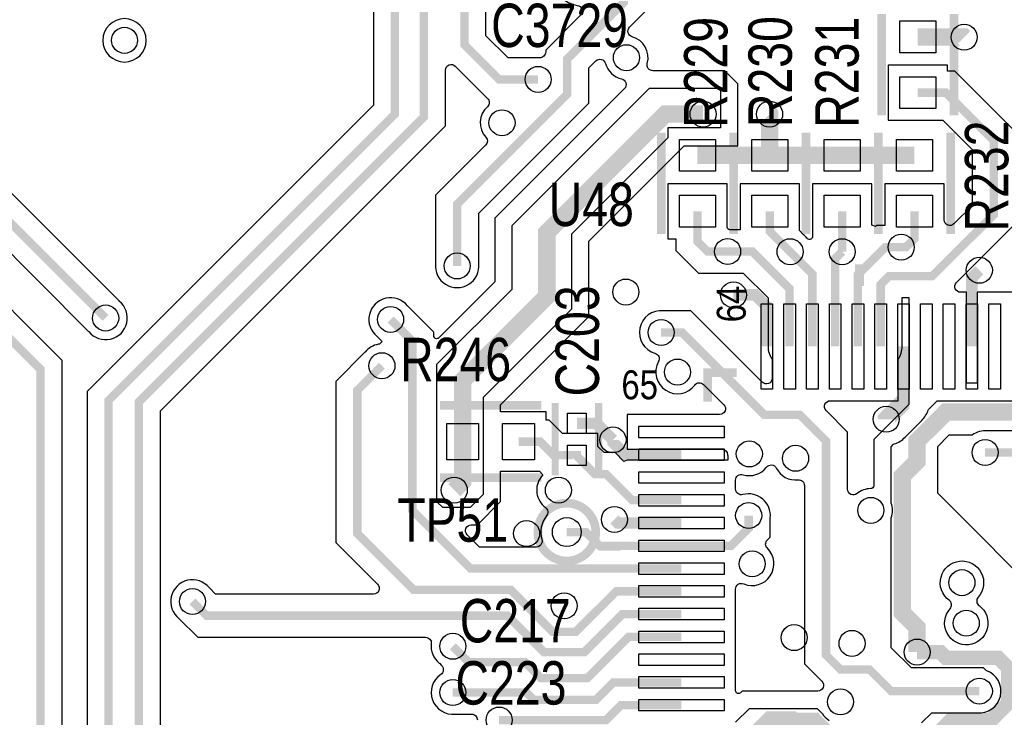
# Model space of a CAD drawing. Extents: x -394 to 5394, y -1015 to 7151.
# Tile 29 of 80: x 316 to 996, y 3496 to 3978. Entities that reach past the tile are written whole.
import ezdxf

# ---------------------------------------------------------------- set-up
doc = ezdxf.new("R2010")
doc.units = 0
for name, color, linetype in [('ET_TOP', 132, 'CONTINUOUS'), ('PG_SILKSCREEN_TOP', 7, 'CONTINUOUS'), ('PIN_TOP', 132, 'CONTINUOUS'), ('RD_SILKSCREEN_TOP', 254, 'CONTINUOUS'), ('VC_TOP', 132, 'CONTINUOUS')]:
    doc.layers.add(name, color=color, linetype=linetype)

msp = doc.modelspace()

# ---------------------------------------------------------------- linework, layer by layer
at = {"layer": 'ET_TOP'}
for points, const_width in [([(650, 3090), (650, 3144), (523, 3271), (481, 3271), (398, 3354), (398, 3714), (595, 3911), (595, 4269), (694.6, 4368.6), (694.6, 4620.4), (676, 4639), (676, 4699.5162), (730.4838, 4754), (825.0324, 4754), (966, 4894.9676), (966, 5329), (702.79, 5592.21), (512.59, 5592.21)], 5.8), ([(512.59, 5560.72), (658.28, 5560.72), (718, 5501), (752, 5501), (946, 5307), (946, 4894.4838), (819.5162, 4768), (724.9676, 4768), (658, 4701.0324), (658, 4637), (680, 4615), (680, 4374), (575, 4269), (575, 3913), (377, 3715), (377, 3344), (480, 3241), (519, 3241), (533.5, 3226.5)], 5.8), ([(374.9974, 3772.0026), (238.1, 3908.9), (238.1, 4356.4145), (279.6855, 4398), (526, 4398), (543, 4381), (622.5161, 4381), (651.8, 4410.2839), (651.8, 4603.2), (627, 4628), (627, 4868.29), (564.49, 4930.8), (512.59, 4930.8)], 5.8), ([(512.59, 4647.33), (460.69, 4647.33), (448.8, 4635.44), (448.8, 4512.9893), (384.8107, 4449), (222.1693, 4449), (189.3, 4416.1307), (189.3, 3877.2163), (330, 3736.5163), (330, 3195), (359.9, 3165.1), (359.9, 3067.9), (336, 3044), (336, 2951.6855), (404.6855, 2883), (453, 2883), (542, 2794), (825, 2794), (975.7, 2944.7), (1321.3, 2944.7), (1382.38, 2883.62), (1501.38, 2883.62), (1524, 2861)], 5.8), ([(674, 3937), (647, 3937), (623, 3961), (623, 4162), (663.66, 4202.66), (773.96, 4202.66)], 5.8), ([(618, 3808), (618, 3850.6847), (694.1, 3926.7847), (694.1, 3951.1), (749, 4006), (749, 4025)], 5.8), ([(936.46, 3966.39), (968.28, 3966.39), (968.51, 3966.16)], 12), ([(910.81, 3752.3), (910.81, 3795.2), (916.61, 3801), (946.51, 3801), (989, 3843.49), (989, 3894.67), (955.86, 3927.81), (936.46, 3927.81)], 5.8), ([(788, 3913), (761.9, 3913), (680, 3831.1), (680, 3787), (621.87, 3728.87), (621.87, 3686.51)], 12), ([(834.16, 3884.44), (834.16, 3912.84), (834, 3913)], 12), ([(784.16, 3884.44), (834.16, 3884.44)], 12), ([(834.16, 3884.44), (884.16, 3884.44)], 12), ([(884.16, 3884.44), (934.16, 3884.44)], 12), ([(805, 3818), (791.1, 3818), (784.16, 3824.94), (784.16, 3845.86)], 5.8), ([(834.16, 3845.86), (834.16, 3831.86), (848.16, 3817.86)], 5.8), ([(884.16, 3845.86), (884.16, 3817.86)], 5.8), ([(925, 3821), (928.36, 3821), (934.16, 3826.8), (934.16, 3845.86)], 5.8), ([(847.81, 3752.3), (847.81, 3792.19), (822, 3818), (805, 3818)], 5.8), ([(863.56, 3752.3), (863.56, 3802.46), (848.16, 3817.86)], 5.8), ([(879.31, 3752.3), (879.31, 3813.01), (884.16, 3817.86)], 5.8), ([(925, 3821), (914, 3821), (895.06, 3802.06), (895.06, 3752.3)], 5.8), ([(973.8, 3752.3), (973.8, 3799.8), (979, 3805)], 8), ([(809, 3788), (824.07, 3788), (832.07, 3780), (832.07, 3752.3)], 8), ([(773.01, 3598.76), (627.24, 3598.76), (587, 3639), (587, 3756), (572, 3771)], 5.8), ([(979, 3514), (918, 3514), (903, 3529), (883, 3529), (873, 3539), (873, 3687.0001), (855.0001, 3705), (830.455, 3705), (773.455, 3762), (759, 3762)], 5.8), ([(1210.02, 3752.3), (1210.02, 3714.02), (1166, 3670), (1016.1524, 3670), (1007.1524, 3679), (983, 3679)], 5.8), ([(566, 3739), (549, 3722), (549, 3623.0001), (588.0001, 3584), (655, 3584), (684, 3555), (700, 3555), (728.01, 3583.01), (773.01, 3583.01)], 5.8), ([(1014.24, 3700.98), (1008.22, 3707), (956, 3707), (936, 3687), (936, 3673), (925.74, 3662.74), (925.74, 3568.26), (936, 3558), (936, 3541)], 12), ([(725.74, 3687.72), (714.2864, 3699.1736), (700.76, 3699.1736)], 8), ([(621.87, 3686.51), (621.87, 3658.87), (616, 3653)], 12), ([(725.74, 3687.72), (725.74, 3686.14), (734.38, 3677.5), (773.01, 3677.5)], 8), ([(660.45, 3686.51), (675.4, 3686.51), (684.78, 3677.13), (700.76, 3677.13), (700.76, 3677.1264)], 5.8), ([(700.76, 3677.1264), (700.76, 3676.6264), (713.3864, 3664), (721, 3664), (739, 3646), (773.01, 3646)], 5.8), ([(726.73, 3632.73), (729.21, 3630.25), (773.01, 3630.25)], 8), ([(819.54, 3635.43), (819.54, 3626.6629), (807.3771, 3614.5), (773.01, 3614.5)], 5.8), ([(693.82, 3623.99), (707.01, 3623.99), (716.5, 3614.5), (773.01, 3614.5)], 5.8), ([(435, 3576), (444.8288, 3566.1712), (652.8288, 3566.1712), (678, 3541), (706, 3541), (732.26, 3567.26), (773.01, 3567.26)], 5.8), ([(615, 3545), (625.9, 3534.1), (664.9, 3534.1), (676, 3523), (708, 3523), (736.51, 3551.51), (773.01, 3551.51)], 5.8), ([(819.51, 3480.65), (833.86, 3495), (850, 3495), (851, 3494), (865.2851, 3494), (878.6351, 3480.65), (946.1639, 3480.65), (959.5139, 3494), (987.2851, 3494), (999, 3505.7149), (999, 3530), (992, 3537), (956, 3537), (952, 3541), (936, 3541)], 10), ([(773.01, 3520.02), (726.02, 3520.02), (714, 3508), (671, 3508), (666, 3513), (615, 3513)], 5.8), ([(647, 3494), (721, 3494), (731.27, 3504.27), (773.01, 3504.27)], 5.8)]:
    msp.add_lwpolyline(points, dxfattribs=dict(at, const_width=const_width))
for points, format in [([(560.0998, 4275.1719), (560.0998, 3919.1719), (362.0998, 3721.1719), (362.0998, 3337.8281), (472.5968, 3227.3312), (472.3581, 3226.2591, 0.285642), (477.6044, 3211.3069), (477.6891, 3211.2388), (479.5893, 3209.3386, -0.668175), (476.7609, 3202.5102), (473.6102, 3202.5102), (473.6102, 3208.1102), (443.0002, 3208.1102), (443.0002, 3213.0002), (378.0294, 3213.0002), (366.9998, 3201.9706), (366.9998, 3188.7291, -0.668175), (360.1714, 3185.9007), (344.9002, 3201.1719), (344.9002, 3742.6882), (277.1063, 3810.4821, -0.540666)], "xyb"), ([(1003.9002, 3900.8419), (962.0319, 3942.7102), (956.9602, 3942.7102), (956.9602, 3946.8102), (915.9598, 3946.8102), (915.9598, 3908.8098), (953.7881, 3908.8098), (974.0998, 3888.4981), (974.0998, 3849.6619), (961.4886, 3837.0507, -0.668175), (954.6602, 3839.8791), (954.6602, 3864.8602), (913.6598, 3864.8602), (913.6598, 3835.9002), (907.8281, 3835.9002), (907.1294, 3835.2015), (904.6602, 3836.2243), (904.6602, 3864.8602), (863.6598, 3864.8602), (863.6598, 3828.2607, -0.668179), (860.2456, 3826.8465), (859.9212, 3827.1709), (859.8531, 3827.2556, 0.054312), (857.5556, 3829.5531), (857.4709, 3829.6212), (854.6602, 3832.4319), (854.6602, 3864.8602), (813.6598, 3864.8602), (813.6598, 3832.9002), (806.7326, 3832.9002), (806.6246, 3832.912, 0.002676), (806.4649, 3832.9285, -0.385843), (804.6602, 3834.9189), (804.6602, 3864.8602), (763.6598, 3864.8602), (763.6598, 3826.8598), (769.2598, 3826.8598), (769.2598, 3818.7681), (784.9281, 3803.0998), (803.2674, 3803.0998), (803.3754, 3803.088, 0.054312), (806.6246, 3803.088), (806.7326, 3803.0998), (815.8281, 3803.0998), (832.9098, 3786.0181), (832.9098, 3752.3, 0.159967), (835.8098, 3743.4676), (835.8098, 3730.3741, -0.668175), (828.9814, 3727.5457), (779.6269, 3776.9002), (760.7326, 3776.9002), (760.6246, 3776.912, 0.914861), (754.7646, 3747.6102, -0.478923), (757.1416, 3741.8481, 0.931736), (782.2928, 3725.6322, -0.456473), (788.3217, 3726.0612), (802.3143, 3712.0686, -0.668175), (799.4859, 3705.2402), (735.5098, 3705.2402), (735.5098, 3681.2398), (801.015, 3681.2398, -0.402544), (805.0118, 3677.3998, 0.02318), (805.1317, 3676.0149), (805.1493, 3675.8831), (805.1493, 3673.7502), (735.5098, 3673.7502), (733.2556, 3672.8165), (727.1719, 3678.9002), (719.5583, 3678.9002), (715.2602, 3683.1983), (715.2602, 3692.1266), (690.8555, 3692.1266), (681.5719, 3701.4102), (679.4502, 3701.4102), (679.4502, 3707.0102), (648.0002, 3707.0102), (648.0002, 3712.0294), (709.0002, 3773.0294), (709.0002, 3825.0294), (774.9706, 3890.9998), (812.0002, 3890.9998), (812.0002, 3933.9706), (802.9706, 3943.0002), (753.3306, 3943.0002, -0.494545), (749.4715, 3948.0528, 0.413465), (738.9842, 3966.4614, -0.575003), (737.2182, 3973.1461), (763.9002, 3999.8281)], "xyb"), ([(412.9002, 3360.1719), (412.9002, 3707.8281), (609.9002, 3904.8281), (609.9002, 3943.3709, -0.668175), (616.7286, 3946.1993), (639.0438, 3923.8841, -0.428145), (638.9069, 3918.0966, 0.412658), (637.8499, 3896.966, -0.398885), (637.7051, 3891.4618), (603.0998, 3856.8566), (603.0998, 3809.7326), (603.088, 3809.6246, 1.114863), (632.912, 3809.6246), (632.9002, 3809.7326), (632.9002, 3844.5128), (709.0002, 3920.6128), (709.0002, 3944.9281), (713.8539, 3949.7818, -0.575003), (720.5386, 3948.0158, 0.277006), (731.7113, 3937.3647, -0.591022), (733.6628, 3930.6336), (643.9998, 3840.9706), (643.9998, 3796.9706), (605.3144, 3758.2853, -0.668183), (601.9002, 3759.6995), (601.9002, 3762.1719), (583.7612, 3780.3109), (583.6931, 3780.3956, 1.114862), (562.6044, 3759.3069), (562.6891, 3759.2388), (566.1414, 3755.7865), (564.269, 3753.9141), (563.6291, 3753.8116, 0.185896), (554.3069, 3748.3956), (554.2388, 3748.3109), (534.0998, 3728.1719), (534.0998, 3616.8282), (563.0282, 3587.8998, -0.668175), (560.1998, 3581.0714), (451.0007, 3581.0714), (446.7612, 3585.3109), (446.6931, 3585.3956, 1.118809), (425.6867, 3564.2413), (438.6569, 3551.271), (596.136, 3551.271, -0.449758), (600.1073, 3546.7929, 0.259), (605.6044, 3533.3069), (605.6891, 3533.2388), (607.2898, 3531.6381, -0.473301), (606.68, 3525.4814, 0.785024), (616.6246, 3498.088), (616.7326, 3498.0998), (628.0001, 3498.0998, -0.41575), (632, 3494.0788, 0.272635)], "xyb"), ([(294.6559, 3831.2721), (363.2362, 3762.6917), (363.3043, 3762.607, 1.114862), (384.393, 3783.6957), (384.3083, 3783.7638), (253.0002, 3915.0719)], "xyb"), ([(1006.8294, 3789.8002), (977.5498, 3789.8002), (977.5498, 3727.0002), (970.0502, 3727.0002), (970.0502, 3789.8002), (966.0391, 3789.8002, -0.668175), (963.2107, 3796.6286), (1003.9002, 3837.3181)], "xyb"), ([(926.55, 3752.3, 8, 8, 0), (926.55, 3713.94, 12, 12, 0), (914.63, 3702.02, 12, 12, 0), (914.63, 3702.01, 12, 12, 0)], "xyseb"), ([(939, 3492), (946.0998, 3499.0998), (977.2674, 3499.0998), (977.3754, 3499.088, 0.884703), (984.1847, 3528.0757), (983.7725, 3528.2275), (982, 3530), (932, 3530), (918, 3544), (918, 3633.603), (918.1177, 3633.9307, 0.174095), (918.1177, 3644.0693), (918, 3644.397), (918, 3683), (919.7453, 3684.7453), (920.2013, 3684.8937, 0.124972), (927.692, 3689.6249), (927.7103, 3689.6442), (939.2781, 3701.2119, 0.118027), (943.6619, 3708.3553), (943.8105, 3708.8105), (949.7998, 3714.7998), (1017.2902, 3714.7998)], "xyb"), ([(1013.3243, 3693.9002), (984.7326, 3693.9002), (984.6246, 3693.912, 0.190256), (973.9997, 3691), (958, 3691), (950, 3683), (950, 3651), (1029, 3572)], "xyb"), ([(810.5102, 3492.5102), (820, 3502), (867, 3502), (870.1356, 3498.8644), (870.2578, 3498.6669, 0.116162), (875.1206, 3493.8041)], "xyb")]:
    msp.add_lwpolyline(points, format=format, dxfattribs=at)
for points in [[(672.2674, 3951.9002), (653.1719, 3951.9002), (637.9002, 3967.1719), (637.9002, 4042.3709, -0.668175), (644.7286, 4045.1993), (648.3681, 4041.5598), (687.5492, 4041.5598), (687.5492, 4032.819), (687.3492, 4032.4061, 0.113237), (685.5492, 4024.56), (685.5492, 4006, 0.373854), (701.0424, 3988.1752, -0.618782), (703.3137, 3981.3858), (679.1998, 3957.2719), (679.1998, 3955.9623, -0.432847), (674.9472, 3951.9703, 0.042953), (672.3754, 3951.912)], [(403.0002, 3964, 1), (372.9998, 3964, 1)], [(887.9002, 3653.6493), (887.9002, 3693.172), (873.1008, 3707.9714, -0.668175), (875.9292, 3714.7998), (922.8102, 3714.7998), (922.8102, 3743.4676, 0.159967), (925.7102, 3752.3), (925.7102, 3786.0998), (930.2998, 3786.0998), (930.2998, 3712.2706), (905.9998, 3687.9706), (905.9998, 3656.0002, -0.414214), (903.9998, 3654.0002, 0.174324), (894.4475, 3650.5653, -0.634347)], [(810.5102, 3514.3095), (810.5102, 3584.5383, -0.538537), (816.087, 3588.2144, 0.832103), (832.4501, 3612.7611, -0.418514), (832.4083, 3618.4591), (834.4402, 3620.491), (834.4402, 3633.6974), (834.452, 3633.8054, 0.529295), (815.5691, 3649.8951, -0.495052), (810.5102, 3653.7524), (810.5102, 3659.8102, -0.502912), (815.6659, 3663.6396, 0.311442), (831.8846, 3668.8479, -0.551536), (838.6214, 3668.2163, 0.312697), (853.6577, 3660.0917, -0.447037), (858.0998, 3656.1162), (858.0998, 3532.8281), (870.0993, 3520.8286, -0.668175), (867.2709, 3514.0002), (815.0294, 3514.0002), (813.9244, 3512.8953, -0.668183)], [(679.7789, 3635.253, 0.246807), (676.5809, 3618.8111, -0.502517), (672.7501, 3613.6602), (633.4119, 3613.6602), (624.9007, 3622.1714, -0.668175), (627.7291, 3628.9998), (631.9706, 3628.9998), (648.0002, 3645.0294), (648.0002, 3666.0098), (674.8281, 3666.0098), (677.2394, 3663.5986), (676.1563, 3662.205, 0.420393), (679.0463, 3640.9651, -0.424922)], [(958.8012, 3570.9797, 0.443355), (958.1697, 3576.8743, -2.592982), (978.1988, 3579.0203, 0.443355), (978.8303, 3573.1257, -2.592982)]]:
    msp.add_lwpolyline(points, format="xyb", close=True, dxfattribs=at)
msp.add_lwpolyline([(627, 3641), (608, 3641), (604, 3645), (604, 3740), (656, 3792), (656, 3836), (751, 3931), (798, 3931), (800, 3929), (800, 3903.4402), (763.6598, 3903.4402), (763.6598, 3896.6598), (697, 3830), (697, 3778), (636, 3717), (636, 3650)], close=True, dxfattribs=at)
at = {"layer": 'PG_SILKSCREEN_TOP'}
for points, const_width in [([(911.46, 3912.1), (911.46, 3982.1)], 6), ([(961.46, 3912.1), (961.46, 3982.1)], 6), ([(759.16, 3900.15), (759.16, 3830.15)], 6), ([(809.16, 3900.15), (809.16, 3830.15)], 6), ([(809.16, 3900.15), (809.16, 3830.15)], 6), ([(859.16, 3900.15), (859.16, 3830.15)], 6), ([(859.16, 3900.15), (859.16, 3830.15)], 6), ([(909.16, 3900.15), (909.16, 3830.15)], 6), ([(909.16, 3900.15), (909.16, 3830.15)], 6), ([(959.16, 3900.15), (959.16, 3830.15)], 6), ([(896.16, 3794.15), (896.16, 3809.15)], 6), ([(811.16, 3734.15), (791.16, 3734.15), (791.16, 3714.15)], 6), ([(676.16, 3711.51), (606.16, 3711.51)], 6), ([(685.76, 3713.15), (685.76, 3663.15)], 5), ([(715.76, 3713.15), (715.76, 3663.15)], 5), ([(676.16, 3661.51), (606.16, 3661.51)], 6), ([(731.16, 3614.15), (716.16, 3614.15)], 6)]:
    msp.add_lwpolyline(points, dxfattribs=dict(at, const_width=const_width))
at = {"layer": 'PG_SILKSCREEN_TOP', "const_width": 6}
msp.add_lwpolyline([(713.82, 3623.99, 1), (673.82, 3623.99, 1), (713.82, 3623.99)], format="xyb", dxfattribs=at)
at = {"layer": 'PIN_TOP'}
for points in [[(948.96, 3955.39), (923.96, 3955.39), (923.96, 3977.39), (948.96, 3977.39)], [(948.96, 3916.81), (923.96, 3916.81), (923.96, 3938.81), (948.96, 3938.81)], [(771.66, 3895.44), (796.66, 3895.44), (796.66, 3873.44), (771.66, 3873.44)], [(821.66, 3895.44), (846.66, 3895.44), (846.66, 3873.44), (821.66, 3873.44)], [(871.66, 3895.44), (896.66, 3895.44), (896.66, 3873.44), (871.66, 3873.44)], [(921.66, 3895.44), (946.66, 3895.44), (946.66, 3873.44), (921.66, 3873.44)], [(771.66, 3856.86), (796.66, 3856.86), (796.66, 3834.86), (771.66, 3834.86)], [(821.66, 3856.86), (846.66, 3856.86), (846.66, 3834.86), (821.66, 3834.86)], [(871.66, 3856.86), (896.66, 3856.86), (896.66, 3834.86), (871.66, 3834.86)], [(921.66, 3856.86), (946.66, 3856.86), (946.66, 3834.86), (921.66, 3834.86)], [(828.07, 3781.8), (836.07, 3781.8), (836.07, 3722.8), (828.07, 3722.8)], [(843.81, 3781.8), (851.81, 3781.8), (851.81, 3722.8), (843.81, 3722.8)], [(859.56, 3781.8), (867.56, 3781.8), (867.56, 3722.8), (859.56, 3722.8)], [(875.31, 3781.8), (883.31, 3781.8), (883.31, 3722.8), (875.31, 3722.8)], [(891.06, 3781.8), (899.06, 3781.8), (899.06, 3722.8), (891.06, 3722.8)], [(906.81, 3781.8), (914.81, 3781.8), (914.81, 3722.8), (906.81, 3722.8)], [(922.55, 3781.8), (930.55, 3781.8), (930.55, 3722.8), (922.55, 3722.8)], [(938.3, 3781.8), (946.3, 3781.8), (946.3, 3722.8), (938.3, 3722.8)], [(954.05, 3781.8), (962.05, 3781.8), (962.05, 3722.8), (954.05, 3722.8)], [(969.8, 3781.8), (977.8, 3781.8), (977.8, 3722.8), (969.8, 3722.8)], [(985.55, 3781.8), (993.55, 3781.8), (993.55, 3722.8), (985.55, 3722.8)], [(694.26, 3706.1736), (707.26, 3706.1736), (707.26, 3692.1736), (694.26, 3692.1736)], [(632.87, 3699.01), (632.87, 3674.01), (610.87, 3674.01), (610.87, 3699.01)], [(671.45, 3699.01), (671.45, 3674.01), (649.45, 3674.01), (649.45, 3699.01)], [(802.51, 3697.24), (802.51, 3689.24), (743.51, 3689.24), (743.51, 3697.24)], [(694.26, 3684.1264), (707.26, 3684.1264), (707.26, 3670.1264), (694.26, 3670.1264)], [(802.51, 3681.5), (802.51, 3673.5), (743.51, 3673.5), (743.51, 3681.5)], [(802.51, 3665.75), (802.51, 3657.75), (743.51, 3657.75), (743.51, 3665.75)], [(802.51, 3650), (802.51, 3642), (743.51, 3642), (743.51, 3650)], [(802.51, 3634.25), (802.51, 3626.25), (743.51, 3626.25), (743.51, 3634.25)], [(802.51, 3618.5), (802.51, 3610.5), (743.51, 3610.5), (743.51, 3618.5)], [(802.51, 3602.76), (802.51, 3594.76), (743.51, 3594.76), (743.51, 3602.76)], [(802.51, 3587.01), (802.51, 3579.01), (743.51, 3579.01), (743.51, 3587.01)], [(802.51, 3571.26), (802.51, 3563.26), (743.51, 3563.26), (743.51, 3571.26)], [(802.51, 3555.51), (802.51, 3547.51), (743.51, 3547.51), (743.51, 3555.51)], [(802.51, 3539.76), (802.51, 3531.76), (743.51, 3531.76), (743.51, 3539.76)], [(802.51, 3524.02), (802.51, 3516.02), (743.51, 3516.02), (743.51, 3524.02)], [(802.51, 3508.27), (802.51, 3500.27), (743.51, 3500.27), (743.51, 3508.27)]]:
    msp.add_lwpolyline(points, close=True, dxfattribs=at)
msp.add_circle((693.82, 3623.99), 10, dxfattribs=at)
at = {"layer": 'VC_TOP'}
for centre in [(388, 3964), (968.51, 3966.16), (735, 3952), (674, 3937), (788, 3913), (834, 3913), (649, 3907), (805, 3818), (848.16, 3817.86), (884.16, 3817.86), (925, 3821), (618, 3808), (979, 3805), (734.66, 3789.96), (809, 3788), (374.9974, 3772.0026), (572, 3771), (759, 3762), (566, 3739), (770.2909, 3734.63), (914.63, 3702.01), (725.74, 3687.72), (820, 3678), (852, 3675), (983, 3679), (616, 3653), (688, 3653), (819.54, 3635.43), (904, 3639), (726.73, 3632.73), (666, 3622.9664), (822, 3602), (967, 3589), (435, 3576), (692, 3573), (970, 3561), (615, 3545), (851, 3551), (891, 3547), (936, 3541), (615, 3513), (979, 3514), (883.0135, 3506.5598), (647, 3494)]:
    msp.add_circle(centre, 9, dxfattribs=at)

# ---------------------------------------------------------------- texts
at = {"layer": 'PG_SILKSCREEN_TOP', "width": 0.85}
msp.add_text('64', height=20, rotation=90, dxfattribs=at).set_placement((817.49, 3768.99))
msp.add_text('65', height=20, dxfattribs=at).set_placement((731.56, 3715.81))
at = {"layer": 'RD_SILKSCREEN_TOP', "width": 0.8}
for s, p in [('C3729', (641.5442, 3959.36)), ('U48', (681.32, 3835.58)), ('R246', (578.56, 3728.31)), ('TP51', (576.56, 3617.31)), ('C217', (619.83, 3547.68)), ('C223', (616.83, 3504.69))]:
    msp.add_text(s, height=30, dxfattribs=at).set_placement(p)
for s, p in [('R229', (804.87, 3903.46)), ('R230', (849.39, 3904)), ('R231', (895.58, 3903.53)), ('R232', (999.06, 3831.81)), ('C203', (716.06, 3717.81))]:
    msp.add_text(s, height=30, rotation=90, dxfattribs=at).set_placement(p)

doc.saveas('drawing.dxf')
